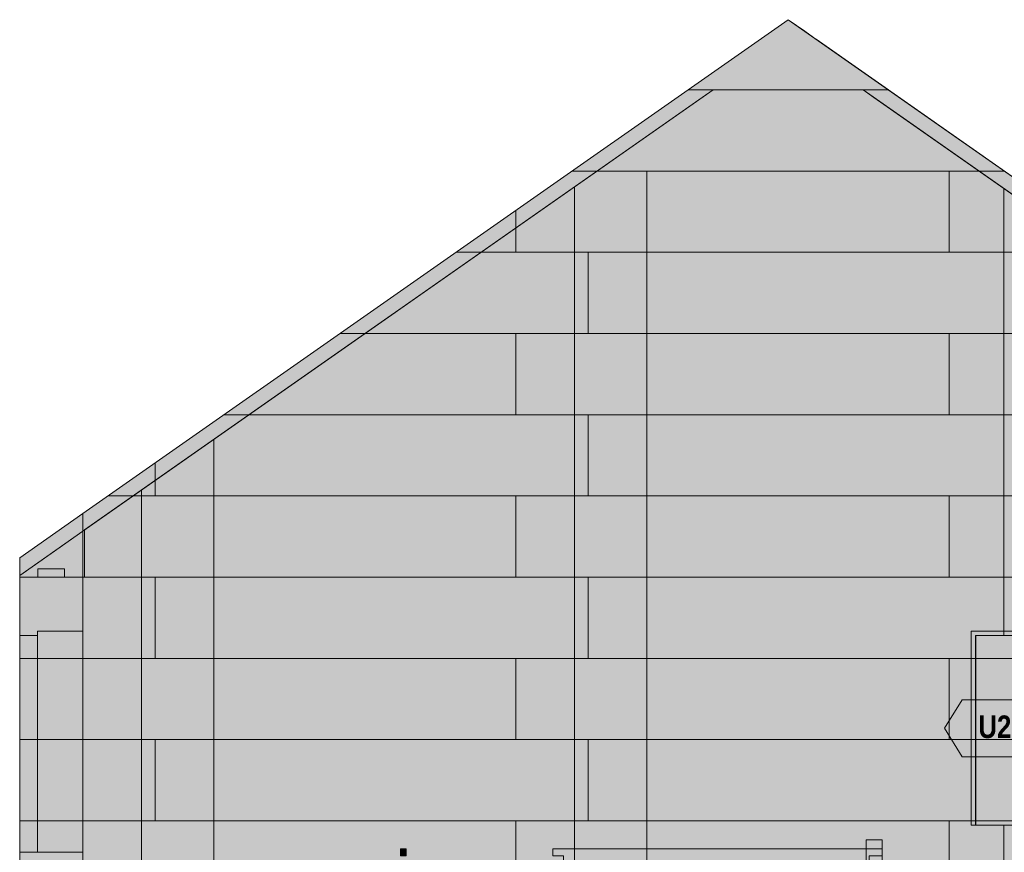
# Model space of a CAD drawing. Header units: millimetres. Extents: x -1900 to 11899, y -3965 to 8167.
# Tile 22 of 30: x 0 to 5543, y 3480 to 8167. Entities that reach past the tile are written whole.
import ezdxf
from ezdxf.enums import TextEntityAlignment as Align

# ---------------------------------------------------------------- set-up
doc = ezdxf.new("R2010")
doc.units = ezdxf.units.MM
for name, color, linetype in [('FILL-EPS', 7, 'Continuous'), ('FILL-LIGHT', 7, 'Continuous'), ('FILL-TIMBER', 7, 'Continuous'), ('FILL-WHITE', 7, 'Continuous'), ('LINE-C_2E8C94', 7, 'Continuous'), ('LINE-C_337880', 7, 'Continuous'), ('LINE-INK', 7, 'Continuous'), ('LINE-STEEL_GREY', 7, 'Continuous'), ('LINE-TEAL_DK', 7, 'Continuous'), ('LINE-TIMBER_DK', 7, 'Continuous'), ('TEXT-TEAL_DK', 7, 'Continuous')]:
    doc.layers.add(name, color=color, linetype=linetype)
doc.styles.add('OpenSansCondensed-Bold', font='OpenSansCondensed-Bold.ttf')

msp = doc.modelspace()

# ---------------------------------------------------------------- hatches: boundary and pattern name
at = {"layer": 'FILL-EPS', "true_color": 0xccffff}
h = msp.add_hatch(color=7, dxfattribs=at)
h.dxf.hatch_style = 1
h.paths.add_polyline_path([(355.6, 2743.2), (355.6, 5386.9), (4326.2, 8167.2), (8296.9, 5386.9), (8296.9, 2743.2), (355.6, 2743.2)])
h = msp.add_hatch(color=7, dxfattribs=at)
h.dxf.hatch_style = 1
h.paths.add_polyline_path([(355.6, 5386.9), (4326.2, 8167.2), (4419.7, 8101.8), (4482.3, 8058), (4483.9, 8056.8), (8289.8, 5391.9), (8298.2, 5386), (8296.9, 5386.9), (8296.9, 2743.2), (355.6, 2743.2)])
h = msp.add_hatch(color=7, dxfattribs=at)
h.dxf.hatch_style = 1
h.paths.add_polyline_path([(355.8, 2743.2), (355.8, 5288.2), (3903.7, 7772.4), (4748.8, 7772.4), (8296.6, 5288.2), (8296.6, 2743.2)])
h.paths.add_polyline_path([(5382, 3632.6), (6082.5, 3632.6), (6082.5, 4699.9), (5382, 4699.9)], flags=0)
h = msp.add_hatch(color=7, dxfattribs=at)
h.dxf.hatch_style = 1
h.paths.add_polyline_path([(355.8, 2743.2), (355.8, 5029.2), (364.1, 5029.2), (364.3, 5029.6), (365.8, 5029.2), (365.8, 5295.2), (3903.7, 7772.4), (4748.8, 7772.4), (4809.7, 7729.7), (8286.7, 5295.2), (8286.7, 5029.2), (8296.6, 5029.2), (8296.6, 2743.2)])
h.paths.add_polyline_path([(5357, 3632.6), (6107.5, 3632.6), (6107.5, 4724.9), (6105.9, 4724.7), (6105.9, 4724.9), (5357, 4724.9)], flags=0)
h = msp.add_hatch(color=7, dxfattribs=at)
h.dxf.hatch_style = 1
h.paths.add_polyline_path([(355.8, 2743.2), (355.8, 5029.2), (355.8, 5288.2), (365.8, 5295.2), (3842.7, 7729.7), (3903.7, 7772.4), (4748.8, 7772.4), (8286.7, 5295.2), (8296.6, 5288.2), (8296.6, 2743.2)])
h.paths.add_polyline_path([(6108, 4724.9), (5357.5, 4724.9), (5357.5, 3632.6), (6108, 3632.6)], flags=0)
h = msp.add_hatch(color=7, dxfattribs=at)
h.dxf.hatch_style = 1
h.paths.add_polyline_path([(355.8, 2743.2), (355.8, 5288.2), (3903.7, 7772.4), (4748.8, 7772.4), (8296.6, 5288.2), (8296.6, 2743.2)])
h.paths.add_polyline_path([(5382.5, 3632.6), (6083, 3632.6), (6083, 4699.9), (5382.5, 4699.9)], flags=0)
h = msp.add_hatch(color=7, dxfattribs=at)
h.dxf.hatch_style = 1
h.paths.add_polyline_path([(0, 5029.2), (0, 5138), (355.6, 5386.9), (355.6, 5029.2)])
h = msp.add_hatch(color=7, dxfattribs=at)
h.dxf.hatch_style = 1
h.paths.add_polyline_path([(0, 5029.2), (0, 5138), (355.6, 5386.9), (355.6, 5029.2)])
h = msp.add_hatch(color=7, dxfattribs=at)
h.dxf.hatch_style = 1
h.paths.add_polyline_path([(0, 2743.2), (0, 4211.5), (0, 4212.5), (0, 5039), (355.8, 5288.2), (356.1, 5289.8), (356.1, 5289.8), (356.3, 5289.7), (356.4, 5289.7), (356.2, 5289.3), (355.8, 5288.2), (355.8, 2743.2)])
h = msp.add_hatch(color=7, dxfattribs=at)
h.dxf.hatch_style = 1
h.paths.add_polyline_path([(0, 5039), (176.3, 5162.5), (355.8, 5288.2), (355.8, 5029.2), (0, 5029.2)])
h = msp.add_hatch(color=7, dxfattribs=at)
h.dxf.hatch_style = 1
h.paths.add_polyline_path([(0, 5029.2), (0, 5039), (355.8, 5288.2), (355.8, 2743.2), (355.8, 2743.2), (355.8, 2743.2), (355.8, 2742.2), (355.6, 2743.2), (0, 2743.2), (0, 4212.5), (0, 4214.5)])
h = msp.add_hatch(color=7, dxfattribs=at)
h.dxf.hatch_style = 1
h.paths.add_polyline_path([(0, 5039), (355.8, 5288.2), (355.8, 2743.2), (0, 2743.2), (0, 4213.4)])
h = msp.add_hatch(color=7, dxfattribs=at)
h.dxf.hatch_style = 1
h.paths.add_polyline_path([(355.8, 5288.2), (365.8, 5295.2), (365.8, 5029.2), (355.8, 5029.2)])
h = msp.add_hatch(color=7, dxfattribs=at)
h.dxf.hatch_style = 1
h.paths.add_polyline_path([(0, 5029.2), (355.6, 5029.2), (355.6, 5029.6), (355.6, 5029.2), (355.8, 5029.2), (355.8, 2743.2), (355.8, 2743.2), (355.8, 2743.2), (355.8, 2742.2), (356, 2741.6), (355.9, 2741.6), (355.8, 2741.6), (355.8, 2741.6), (355.8, 2741.6), (355.6, 2743.2), (0, 2743.2), (0, 4213.4), (0, 4214.4)])
h = msp.add_hatch(color=7, dxfattribs=at)
h.dxf.hatch_style = 1
h.paths.add_polyline_path([(0, 2743.2), (0, 5029.2), (355.6, 5029.2), (355.6, 2743.2), (0, 2743.2)])
h = msp.add_hatch(color=7, dxfattribs=at)
h.dxf.hatch_style = 1
h.paths.add_polyline_path([(0, 5029.2), (355.6, 5029.2), (355.6, 2743.2), (0, 2743.2)])
h = msp.add_hatch(color=7, dxfattribs=at)
h.dxf.hatch_style = 1
h.paths.add_polyline_path([(100.5, 4724.9), (355.6, 4724.9), (355.6, 3480.2), (100.5, 3480.2)])
h = msp.add_hatch(color=7, dxfattribs=at)
h.dxf.hatch_style = 1
h.paths.add_polyline_path([(100.5, 3480.2), (100.5, 4724.9), (355.6, 4724.9), (355.6, 3480.2)])
h = msp.add_hatch(color=7, dxfattribs=at)
h.dxf.hatch_style = 1
h.paths.add_polyline_path([(100.5, 4724.9), (355.6, 4724.9), (355.6, 3480.2), (100.5, 3480.2)])
h = msp.add_hatch(color=7, dxfattribs=at)
h.dxf.hatch_style = 1
h.paths.add_polyline_path([(100.5, 3480.2), (100.5, 4724.9), (355.6, 4724.9), (355.6, 3480.2)])
h = msp.add_hatch(color=7, dxfattribs=at)
h.dxf.hatch_style = 1
h.paths.add_polyline_path([(100.5, 4724.9), (355.6, 4724.9), (355.6, 3480.2), (100.5, 3480.2)])
h = msp.add_hatch(color=7, dxfattribs=at)
h.dxf.hatch_style = 1
h.paths.add_polyline_path([(100.5, 3480.2), (100.5, 4724.9), (355.6, 4724.9), (355.6, 3480.2)])
h = msp.add_hatch(color=7, dxfattribs=at)
h.dxf.hatch_style = 1
h.paths.add_polyline_path([(100.5, 4724.9), (355.6, 4724.9), (355.6, 3480.2), (100.5, 3480.2)])
h = msp.add_hatch(color=7, dxfattribs=at)
h.dxf.hatch_style = 1
h.paths.add_polyline_path([(100.5, 3480.2), (100.5, 4724.9), (355.6, 4724.9), (355.6, 3480.2)])
h = msp.add_hatch(color=7, dxfattribs=at)
h.dxf.hatch_style = 1
h.paths.add_polyline_path([(5357, 4724.9), (6107.5, 4724.9), (6107.5, 3632.6), (6082.5, 3632.6), (6082.5, 4699.9), (5382, 4699.9), (5382, 3632.6), (5357, 3632.6)])
h = msp.add_hatch(color=7, dxfattribs=at)
h.dxf.hatch_style = 1
h.paths.add_polyline_path([(5357.5, 4724.9), (6108, 4724.9), (6108, 3632.6), (6083, 3632.6), (6083, 4699.9), (5382.5, 4699.9), (5382.5, 3632.6), (5357.5, 3632.6)])
h = msp.add_hatch(color=7, dxfattribs=at)
h.dxf.hatch_style = 1
h.paths.add_polyline_path([(0, 4699.9), (100.5, 4699.9), (100.5, 3480.2), (0, 3480.2)])
h = msp.add_hatch(color=7, dxfattribs=at)
h.dxf.hatch_style = 1
h.paths.add_polyline_path([(0, 3480.2), (0, 4699.9), (100.5, 4699.9), (100.5, 3480.2)])
h = msp.add_hatch(color=7, dxfattribs=at)
h.dxf.hatch_style = 1
h.paths.add_polyline_path([(0, 4699.9), (100.5, 4699.9), (100.5, 3480.2), (0, 3480.2)])
h = msp.add_hatch(color=7, dxfattribs=at)
h.dxf.hatch_style = 1
h.paths.add_polyline_path([(0, 3480.2), (0, 4699.9), (100.5, 4699.9), (100.5, 3480.2)])
h = msp.add_hatch(color=7, dxfattribs=at)
h.dxf.hatch_style = 1
h.paths.add_polyline_path([(0, 4699.9), (100.5, 4699.9), (100.5, 3480.2), (0, 3480.2)])
h = msp.add_hatch(color=7, dxfattribs=at)
h.dxf.hatch_style = 1
h.paths.add_polyline_path([(0, 3480.2), (0, 4699.9), (100.5, 4699.9), (100.5, 3480.2)])
h = msp.add_hatch(color=7, dxfattribs=at)
h.dxf.hatch_style = 1
h.paths.add_polyline_path([(0, 4699.9), (100.5, 4699.9), (100.5, 3480.2), (0, 3480.2)])
h = msp.add_hatch(color=7, dxfattribs=at)
h.dxf.hatch_style = 1
h.paths.add_polyline_path([(0, 3480.2), (0, 4699.9), (100.5, 4699.9), (100.5, 3480.2)])
at = {"layer": 'FILL-LIGHT', "true_color": 0xd9d9d9}
h = msp.add_hatch(color=254, dxfattribs=at)
h.dxf.hatch_style = 1
h.paths.add_polyline_path([(101.6, 5029.2), (101.6, 5076), (251.6, 5076), (251.6, 5029.2)])
h = msp.add_hatch(color=254, dxfattribs=at)
h.dxf.hatch_style = 1
h.paths.add_polyline_path([(101.6, 5076), (251.6, 5076), (251.6, 5029.2), (101.6, 5029.2)])
h = msp.add_hatch(color=254, dxfattribs=at)
h.dxf.hatch_style = 1
h.paths.add_polyline_path([(101.6, 5029.2), (101.6, 5076), (251.6, 5076), (251.6, 5029.2)])
h = msp.add_hatch(color=254, dxfattribs=at)
h.dxf.hatch_style = 1
h.paths.add_polyline_path([(101.6, 5076), (251.6, 5076), (251.6, 5029.2), (101.6, 5029.2)])
at = {"layer": 'FILL-TIMBER', "true_color": 0xedd6a8}
h = msp.add_hatch(color=41, dxfattribs=at)
h.dxf.hatch_style = 1
h.paths.add_polyline_path([(1997, 1150), (2087, 1150), (2087, 260), (2147, 312.3), (2147, 1082.1), (2179, 1082.1), (2179, 340.1), (2277, 425.5), (2277, 1198.7), (2309, 1198.7), (2309, 453.3), (2407, 538.7), (2407, 1315.2), (2439, 1315.2), (2439, 566.6), (2537, 651.9), (2537, 1431.8), (2569, 1431.8), (2569, 679.8), (2667, 765.1), (2667, 1548.4), (2699, 1548.4), (2699, 793), (2797, 878.4), (2797, 1665), (2829, 1665), (2829, 906.2), (2927, 991.6), (2927, 1781.6), (2959, 1781.6), (2959, 1019.5), (3057, 1104.8), (3057, 1898.2), (3089, 1898.2), (3089, 1132.7), (3187, 1218), (3187, 2014.8), (3219, 2014.8), (3219, 1245.9), (3317, 1331.3), (3317, 2131.4), (3349, 2131.4), (3349, 1359.1), (3447, 1444.5), (3447, 2248), (3479, 2248), (3479, 1472.3), (3577, 1557.7), (3577, 2364.6), (3609, 2364.6), (3609, 1585.6), (3707, 1670.9), (3707, 2481.2), (3739, 2481.2), (3739, 1698.8), (3839.7, 1786.5), (3837, 1786.5), (3837, 2597.8), (3869, 2597.8), (3869, 1812), (3973.5, 1903), (3967, 1903), (3967, 2714.3), (3999, 2714.3), (3999, 1925.2), (4107.4, 2019.6), (4097, 2019.6), (4097, 2830.9), (4129, 2830.9), (4129, 2038.5), (4241.3, 2136.2), (4227, 2136.2), (4227, 2947.5), (4259, 2947.5), (4259, 2151.7), (4375.1, 2252.8), (4357, 2252.8), (4357, 3064.1), (4389, 3064.1), (4389, 2264.9), (4509, 2369.4), (4487, 2369.4), (4487, 3180.7), (4519, 3180.7), (4519, 2378.1), (4642.9, 2486), (4617, 2486), (4617, 3297.3), (4649, 3297.3), (4649, 2491.3), (4765, 2592.4), (4765, 3550), (4855, 3550), (4855, 2670.8), (4855, 2301.4), (2289, 0), (2087, 0), (1997, 0)])
h = msp.add_hatch(color=41, dxfattribs=at)
h.dxf.hatch_style = 1
h.paths.add_polyline_path([(1997, 0), (1997, 1150), (2087, 1150), (2087, 260), (2147, 312.3), (2147, 1082.1), (2179, 1082.1), (2179, 340.1), (2277, 425.5), (2277, 1198.7), (2309, 1198.7), (2309, 453.3), (2407, 538.7), (2407, 1315.2), (2439, 1315.2), (2439, 566.6), (2537, 651.9), (2537, 1431.8), (2569, 1431.8), (2569, 679.8), (2667, 765.1), (2667, 1548.4), (2699, 1548.4), (2699, 793), (2797, 878.4), (2797, 1665), (2829, 1665), (2829, 906.2), (2927, 991.6), (2927, 1781.6), (2959, 1781.6), (2959, 1019.5), (3057, 1104.8), (3057, 1898.2), (3089, 1898.2), (3089, 1132.7), (3187, 1218), (3187, 2014.8), (3219, 2014.8), (3219, 1245.9), (3317, 1331.3), (3317, 2131.4), (3349, 2131.4), (3349, 1359.1), (3447, 1444.5), (3447, 2248), (3479, 2248), (3479, 1472.3), (3577, 1557.7), (3577, 2364.6), (3609, 2364.6), (3609, 1585.6), (3707, 1670.9), (3707, 2481.2), (3739, 2481.2), (3739, 1698.8), (3836.9, 1784.1), (3839.7, 1786.5), (3837, 1786.5), (3837, 2597.8), (3869, 2597.8), (3869, 1812), (3973.5, 1903), (3967, 1903), (3967, 2714.3), (3999, 2714.3), (3999, 1925.2), (4107.4, 2019.6), (4097, 2019.6), (4097, 2830.9), (4129, 2830.9), (4129, 2038.5), (4241.3, 2136.2), (4227, 2136.2), (4227, 2947.5), (4259, 2947.5), (4259, 2151.7), (4375.1, 2252.8), (4357, 2252.8), (4357, 3064.1), (4389, 3064.1), (4389, 2264.9), (4509, 2369.4), (4487, 2369.4), (4487, 3180.7), (4519, 3180.7), (4519, 2378.1), (4642.9, 2486), (4617, 2486), (4617, 3297.3), (4649, 3297.3), (4649, 2491.3), (4765, 2592.4), (4765, 3550), (4855, 3550), (4855, 2670.8), (4855, 2301.4), (2289, 0), (2087, 0)])
h = msp.add_hatch(color=41, dxfattribs=at)
h.dxf.hatch_style = 1
h.paths.add_polyline_path([(4765, 2301.4), (4765, 3550), (4855, 3550), (4855, 2301.4)])
h = msp.add_hatch(color=41, dxfattribs=at)
h.dxf.hatch_style = 1
h.paths.add_polyline_path([(4765, 3550), (4855, 3550), (4855, 2301.4), (4765, 2301.4)])
h = msp.add_hatch(color=41, dxfattribs=at)
h.dxf.hatch_style = 1
h.paths.add_polyline_path([(2144.4, 3460), (2144.4, 3500), (2176.4, 3500), (2176.4, 3460)])
h = msp.add_hatch(color=41, dxfattribs=at)
h.dxf.hatch_style = 1
h.paths.add_polyline_path([(2144.4, 3500), (2176.4, 3500), (2176.4, 3460), (2144.4, 3460)])
h = msp.add_hatch(color=41, dxfattribs=at)
h.dxf.hatch_style = 1
h.paths.add_polyline_path([(2144.4, 3460), (2144.4, 3500), (2176.4, 3500), (2176.4, 3460)])
h = msp.add_hatch(color=41, dxfattribs=at)
h.dxf.hatch_style = 1
h.paths.add_polyline_path([(2144.4, 3500), (2176.4, 3500), (2176.4, 3460), (2144.4, 3460)])
h = msp.add_hatch(color=41, dxfattribs=at)
h.dxf.hatch_style = 1
h.paths.add_polyline_path([(3001, 2600), (3001, 2650), (3061, 2650), (3061, 3460), (3001, 3460), (3001, 3500), (4855, 3500), (4855, 3460), (4783, 3460), (4783, 2650), (4855, 2650), (4855, 2600), (3001, 2600)])
h.paths.add_polyline_path([(4653, 3460), (4653, 2650), (4751, 2650), (4751, 3460)], flags=0)
h.paths.add_polyline_path([(4523, 3460), (4523, 2650), (4621, 2650), (4621, 3460)], flags=0)
h.paths.add_polyline_path([(4393, 3460), (4393, 2650), (4491, 2650), (4491, 3460)], flags=0)
h.paths.add_polyline_path([(4263, 3460), (4263, 2650), (4361, 2650), (4361, 3460)], flags=0)
h.paths.add_polyline_path([(4133, 3460), (4133, 2650), (4231, 2650), (4231, 3460)], flags=0)
h.paths.add_polyline_path([(4003, 3460), (4003, 2650), (4101, 2650), (4101, 3460)], flags=0)
h.paths.add_polyline_path([(3873, 3460), (3873, 2650), (3971, 2650), (3971, 3460)], flags=0)
h.paths.add_polyline_path([(3841, 3460), (3743, 3460), (3743, 2650), (3841, 2650)], flags=0)
h.paths.add_polyline_path([(3711, 3460), (3613, 3460), (3613, 2650), (3711, 2650)], flags=0)
h.paths.add_polyline_path([(3581, 3460), (3483, 3460), (3483, 2650), (3581, 2650)], flags=0)
h.paths.add_polyline_path([(3451, 3460), (3353, 3460), (3353, 2650), (3451, 2650)], flags=0)
h.paths.add_polyline_path([(3321, 3460), (3223, 3460), (3223, 2650), (3321, 2650)], flags=0)
h.paths.add_polyline_path([(3191, 3460), (3093, 3460), (3093, 2650), (3191, 2650)], flags=0)
h = msp.add_hatch(color=41, dxfattribs=at)
h.dxf.hatch_style = 1
h.paths.add_polyline_path([(3001, 2650), (3061, 2650), (3061, 3460), (3001, 3460), (3001, 3500), (4855, 3500), (4855, 3460), (4783, 3460), (4783, 2650), (4855, 2650), (4855, 2600), (3001, 2600)])
h.paths.add_polyline_path([(4751, 2650), (4751, 3460), (4653, 3460), (4653, 2650)], flags=0)
h.paths.add_polyline_path([(4621, 2650), (4621, 3460), (4523, 3460), (4523, 2650)], flags=0)
h.paths.add_polyline_path([(4491, 2650), (4491, 3460), (4393, 3460), (4393, 2650)], flags=0)
h.paths.add_polyline_path([(4361, 2650), (4361, 3460), (4263, 3460), (4263, 2650)], flags=0)
h.paths.add_polyline_path([(4231, 2650), (4231, 3460), (4133, 3460), (4133, 2650)], flags=0)
h.paths.add_polyline_path([(4101, 2650), (4101, 3460), (4003, 3460), (4003, 2650)], flags=0)
h.paths.add_polyline_path([(3873, 2650), (3971, 2650), (3971, 3460), (3873, 3460)], flags=0)
h.paths.add_polyline_path([(3743, 2650), (3841, 2650), (3841, 3460), (3743, 3460)], flags=0)
h.paths.add_polyline_path([(3613, 2650), (3711, 2650), (3711, 3460), (3613, 3460)], flags=0)
h.paths.add_polyline_path([(3483, 2650), (3581, 2650), (3581, 3460), (3483, 3460)], flags=0)
h.paths.add_polyline_path([(3353, 2650), (3451, 2650), (3451, 3460), (3353, 3460)], flags=0)
h.paths.add_polyline_path([(3223, 2650), (3321, 2650), (3321, 3460), (3223, 3460)], flags=0)
h.paths.add_polyline_path([(3093, 2650), (3191, 2650), (3191, 3460), (3093, 3460)], flags=0)
h = msp.add_hatch(color=41, dxfattribs=at)
h.dxf.hatch_style = 1
h.paths.add_polyline_path([(3001, 2600), (3001, 2650), (3061, 2650), (3061, 3460), (3001, 3460), (3001, 3500), (4855, 3500), (4855, 3460), (4783, 3460), (4783, 2650), (4855, 2650), (4855, 2600), (3001, 2600)])
h.paths.add_polyline_path([(4751, 3460), (4653, 3460), (4653, 2650), (4751, 2650)], flags=0)
h.paths.add_polyline_path([(4621, 3460), (4523, 3460), (4523, 2650), (4621, 2650)], flags=0)
h.paths.add_polyline_path([(4491, 3460), (4393, 3460), (4393, 2650), (4491, 2650)], flags=0)
h.paths.add_polyline_path([(4361, 3460), (4263, 3460), (4263, 2650), (4361, 2650)], flags=0)
h.paths.add_polyline_path([(4231, 3460), (4133, 3460), (4133, 2650), (4231, 2650)], flags=0)
h.paths.add_polyline_path([(4101, 3460), (4003, 3460), (4003, 2650), (4101, 2650)], flags=0)
h.paths.add_polyline_path([(3873, 2650), (3971, 2650), (3971, 3460), (3873, 3460)], flags=0)
h.paths.add_polyline_path([(3743, 2650), (3841, 2650), (3841, 3460), (3743, 3460)], flags=0)
h.paths.add_polyline_path([(3613, 2650), (3711, 2650), (3711, 3460), (3613, 3460)], flags=0)
h.paths.add_polyline_path([(3483, 2650), (3581, 2650), (3581, 3460), (3483, 3460)], flags=0)
h.paths.add_polyline_path([(3353, 2650), (3451, 2650), (3451, 3460), (3353, 3460)], flags=0)
h.paths.add_polyline_path([(3223, 2650), (3321, 2650), (3321, 3460), (3223, 3460)], flags=0)
h.paths.add_polyline_path([(3093, 2650), (3191, 2650), (3191, 3460), (3093, 3460)], flags=0)
h = msp.add_hatch(color=41, dxfattribs=at)
h.dxf.hatch_style = 1
h.paths.add_polyline_path([(3001, 2650), (3061, 2650), (3061, 3460), (3001, 3460), (3001, 3500), (4855, 3500), (4855, 3460), (4783, 3460), (4783, 2650), (4855, 2650), (4855, 2600), (3001, 2600)])
h.paths.add_polyline_path([(4751, 2650), (4751, 3460), (4653, 3460), (4653, 2650)], flags=0)
h.paths.add_polyline_path([(4621, 2650), (4621, 3460), (4523, 3460), (4523, 2650)], flags=0)
h.paths.add_polyline_path([(4491, 2650), (4491, 3460), (4393, 3460), (4393, 2650)], flags=0)
h.paths.add_polyline_path([(4361, 2650), (4361, 3460), (4263, 3460), (4263, 2650)], flags=0)
h.paths.add_polyline_path([(4231, 2650), (4231, 3460), (4133, 3460), (4133, 2650)], flags=0)
h.paths.add_polyline_path([(4101, 2650), (4101, 3460), (4003, 3460), (4003, 2650)], flags=0)
h.paths.add_polyline_path([(3873, 2650), (3971, 2650), (3971, 3460), (3873, 3460)], flags=0)
h.paths.add_polyline_path([(3743, 2650), (3841, 2650), (3841, 3460), (3743, 3460)], flags=0)
h.paths.add_polyline_path([(3613, 2650), (3711, 2650), (3711, 3460), (3613, 3460)], flags=0)
h.paths.add_polyline_path([(3483, 2650), (3581, 2650), (3581, 3460), (3483, 3460)], flags=0)
h.paths.add_polyline_path([(3353, 2650), (3451, 2650), (3451, 3460), (3353, 3460)], flags=0)
h.paths.add_polyline_path([(3223, 2650), (3321, 2650), (3321, 3460), (3223, 3460)], flags=0)
h.paths.add_polyline_path([(3191, 2650), (3191, 3460), (3093, 3460), (3093, 2650)], flags=0)
at = {"layer": 'FILL-WHITE', "true_color": 0xffffff}
h = msp.add_hatch(color=7, dxfattribs=at)
h.dxf.hatch_style = 1
h.paths.add_polyline_path([(5357.5, 3632.6), (5357.5, 4724.4), (6107.5, 4724.4), (6107.5, 3632.6)])
h = msp.add_hatch(color=7, dxfattribs=at)
h.dxf.hatch_style = 1
h.paths.add_polyline_path([(5357.5, 3632.6), (5357.5, 4724.4), (6107.5, 4724.4), (6107.5, 3632.6)])
h = msp.add_hatch(color=7, dxfattribs=at)
h.dxf.hatch_style = 1
h.paths.add_polyline_path([(5357.5, 3632.6), (5357.5, 4724.4), (6107.5, 4724.4), (6107.5, 3632.6)])
h = msp.add_hatch(color=7, dxfattribs=at)
h.dxf.hatch_style = 1
h.paths.add_polyline_path([(5205.8, 4178.5), (5305.8, 4338.5), (6159.2, 4338.5), (6259.2, 4178.5), (6159.2, 4018.5), (5305.8, 4018.5)])

# ---------------------------------------------------------------- linework, layer by layer
at = {"layer": 'LINE-C_2E8C94', "lineweight": 5}
for points in [[(355.6, 2743.2), (355.6, 2743.2), (355.6, 5386.9), (4326.2, 8167.2), (4326.2, 8167.2), (4326.2, 8167.2), (4326.2, 8167.2), (4326.2, 8167.2), (8296.9, 5386.9), (8296.9, 2743.2), (355.6, 2743.2), (355.6, 2743.2)], [(355.6, 5386.9), (355.6, 5386.9), (355.6, 5386.9), (4326.2, 8167.2), (4326.2, 8167.2), (4419.7, 8101.8), (4482.3, 8058), (4483.9, 8056.8), (4483.9, 8056.8), (8289.8, 5391.9), (8298.2, 5386), (8296.9, 5386.9), (8296.9, 2743.2), (8296.9, 2743.2), (8296.9, 2743.2), (8296.9, 2743.2), (355.6, 2743.2), (355.6, 5386.9)], [(355.8, 2743.2), (355.8, 5288.2), (3903.7, 7772.4), (3903.7, 7772.4), (3903.7, 7772.4), (3903.7, 7772.4), (4748.8, 7772.4), (4748.8, 7772.4), (4748.8, 7772.4), (4748.8, 7772.4), (8296.6, 5288.2), (8296.6, 5288.2), (8296.6, 5288.2), (8296.6, 5288.2), (8296.6, 5288.2), (8296.6, 5288.2), (8296.6, 5288.2), (8296.6, 2743.2)], [(355.8, 2743.2), (355.8, 5029.2), (364.1, 5029.2), (364.3, 5029.6), (365.8, 5029.2), (365.8, 5295.2), (365.8, 5295.2), (3903.7, 7772.4), (3903.7, 7772.4), (4748.8, 7772.4), (4809.7, 7729.7), (4809.7, 7729.7), (4809.7, 7729.7), (8286.7, 5295.2), (8286.7, 5295.2), (8286.7, 5295.2), (8286.7, 5029.2), (8296.6, 5029.2), (8296.6, 2743.2), (8296.6, 2743.2), (8296.6, 2743.2), (8296.6, 2743.2)], [(355.8, 2743.2), (355.8, 5029.2), (355.8, 5029.2), (355.8, 5288.2), (365.8, 5295.2), (365.8, 5295.2), (3842.7, 7729.7), (3903.7, 7772.4), (3903.7, 7772.4), (4748.8, 7772.4), (4748.8, 7772.4), (4748.8, 7772.4), (8286.7, 5295.2), (8286.7, 5295.2), (8286.7, 5295.2), (8286.7, 5295.2), (8296.6, 5288.2), (8296.6, 5288.2), (8296.6, 2743.2), (8296.6, 2743.2)], [(355.8, 2743.2), (355.8, 5288.2), (3903.7, 7772.4), (4748.8, 7772.4), (8296.6, 5288.2), (8296.6, 2743.2)], [(0, 5029.2), (0, 5138), (355.6, 5386.9), (355.6, 5029.2)], [(0, 5029.2), (0, 5138), (355.6, 5386.9), (355.6, 5029.2)], [(0, 2743.2), (0, 2743.2), (0, 4211.5), (0, 4212.5), (0, 5039), (355.8, 5288.2), (356.1, 5289.8), (356.1, 5289.8), (356.3, 5289.7), (356.4, 5289.7), (356.2, 5289.3), (355.8, 5288.2), (355.8, 2743.2)], [(0, 5039), (0, 5039), (176.3, 5162.5), (355.8, 5288.2), (355.8, 5029.2), (355.8, 5029.2), (0, 5029.2)], [(0, 5029.2), (0, 5029.2), (0, 5039), (355.8, 5288.2), (355.8, 5288.2), (355.8, 5288.2), (355.8, 5288.2), (355.8, 2743.2), (355.8, 2743.2), (355.8, 2743.2), (355.8, 2742.2), (355.6, 2743.2), (0, 2743.2), (0, 4212.5), (0, 4214.5), (0, 4214.5)], [(0, 5039), (355.8, 5288.2), (355.8, 2743.2), (0, 2743.2), (0, 4213.4)], [(355.8, 5288.2), (365.8, 5295.2), (365.8, 5029.2), (365.8, 5029.2), (365.8, 5029.2), (355.8, 5029.2)], [(0, 5029.2), (0, 5029.2), (355.6, 5029.2), (355.6, 5029.6), (355.6, 5029.2), (355.8, 5029.2), (355.8, 2743.2), (355.8, 2743.2), (355.8, 2743.2), (355.8, 2742.2), (356, 2741.6), (355.9, 2741.6), (355.8, 2741.6), (355.8, 2741.6), (355.8, 2741.6), (355.6, 2743.2), (0, 2743.2), (0, 4213.4), (0, 4214.4)], [(0, 2743.2), (0, 5029.2), (355.6, 5029.2), (355.6, 2743.2), (0, 2743.2), (0, 2743.2)], [(0, 5029.2), (355.6, 5029.2), (355.6, 2743.2), (355.6, 2743.2), (355.6, 2743.2), (0, 2743.2)], [(100.5, 4724.9), (355.6, 4724.9), (355.6, 3480.2), (100.5, 3480.2)], [(100.5, 3480.2), (100.5, 4724.9), (355.6, 4724.9), (355.6, 3480.2)], [(100.5, 4724.9), (355.6, 4724.9), (355.6, 3480.2), (100.5, 3480.2)], [(100.5, 3480.2), (100.5, 4724.9), (355.6, 4724.9), (355.6, 3480.2)], [(100.5, 4724.9), (355.6, 4724.9), (355.6, 3480.2), (100.5, 3480.2)], [(100.5, 3480.2), (100.5, 4724.9), (355.6, 4724.9), (355.6, 3480.2)], [(100.5, 4724.9), (355.6, 4724.9), (355.6, 3480.2), (100.5, 3480.2)], [(100.5, 3480.2), (100.5, 4724.9), (355.6, 4724.9), (355.6, 3480.2)], [(5357, 4724.9), (6107.5, 4724.9), (6107.5, 4724.9), (6107.5, 3632.6), (6082.5, 3632.6), (6082.5, 4699.9), (5382, 4699.9), (5382, 3632.6), (5382, 3632.6), (5357, 3632.6)], [(5357, 3632.6), (6107.5, 3632.6), (6107.5, 4724.9), (6105.9, 4724.7), (6105.9, 4724.9), (5357, 4724.9)], [(6108, 4724.9), (5357.5, 4724.9), (5357.5, 3632.6), (6108, 3632.6)], [(5357.5, 4724.9), (6108, 4724.9), (6108, 4724.9), (6108, 3632.6), (6083, 3632.6), (6083, 3632.6), (6083, 4699.9), (5382.5, 4699.9), (5382.5, 3632.6), (5357.5, 3632.6)], [(0, 4699.9), (100.5, 4699.9), (100.5, 3480.2), (0, 3480.2)], [(0, 3480.2), (0, 4699.9), (100.5, 4699.9), (100.5, 3480.2)], [(0, 4699.9), (100.5, 4699.9), (100.5, 3480.2), (0, 3480.2)], [(0, 3480.2), (0, 4699.9), (100.5, 4699.9), (100.5, 3480.2)], [(0, 4699.9), (100.5, 4699.9), (100.5, 3480.2), (0, 3480.2)], [(0, 3480.2), (0, 4699.9), (100.5, 4699.9), (100.5, 3480.2)], [(0, 4699.9), (100.5, 4699.9), (100.5, 3480.2), (0, 3480.2)], [(0, 3480.2), (0, 4699.9), (100.5, 4699.9), (100.5, 3480.2)], [(5382, 3632.6), (6082.5, 3632.6), (6082.5, 4699.9), (5382, 4699.9)], [(5382.5, 3632.6), (6083, 3632.6), (6083, 4699.9), (5382.5, 4699.9)]]:
    msp.add_lwpolyline(points, close=True, dxfattribs=at)
at = {"layer": 'LINE-C_337880', "lineweight": 5}
for p, q in [((3764.1, 7772.4), (4888.4, 7772.4)), ((3764.1, 7772.4), (4888.4, 7772.4)), ((3111.2, 7315.2), (5232.4, 7315.2)), ((3111.2, 7315.2), (5232.4, 7315.2)), ((3252.5, 7315.2), (5400, 7315.2)), ((3252.5, 7315.2), (5400, 7315.2)), ((3252.5, 7315.2), (3530.6, 7315.2)), ((3252.5, 7315.2), (3530.6, 7315.2)), ((3530.6, 6858), (3530.6, 7315.2)), ((3530.6, 7315.2), (5400, 7315.2)), ((3530.6, 6858), (3530.6, 7315.2)), ((3530.6, 7315.2), (5400, 7315.2)), ((5232.4, 6858), (5232.4, 7315.2)), ((5232.4, 7315.2), (5541.3, 7315.2)), ((5232.4, 6858), (5232.4, 7315.2)), ((5232.4, 7315.2), (5541.3, 7315.2)), ((3124.2, 6858), (3124.2, 7225.4)), ((3124.2, 6858), (3124.2, 7225.4)), ((5540.7, 6858), (5540.7, 7216.7)), ((5540.7, 6858), (5540.7, 7216.7)), ((2794, 6858), (2794, 7093.1)), ((2794, 6858), (2794, 7093.1)), ((2458.2, 6858), (2794, 6858)), ((2458.2, 6858), (2794, 6858)), ((2599.5, 6858), (3124.2, 6858)), ((2599.5, 6858), (3124.2, 6858)), ((2599.5, 6858), (3124.2, 6858)), ((2599.5, 6858), (3124.2, 6858)), ((2794, 6858), (3200.4, 6858)), ((2794, 6858), (3200.4, 6858)), ((3124.2, 6858), (3530.6, 6858)), ((3124.2, 6858), (3530.6, 6858)), ((3124.2, 6400.8), (3124.2, 6858)), ((3124.2, 6858), (3530.6, 6858)), ((3124.2, 6400.8), (3124.2, 6858)), ((3124.2, 6858), (3530.6, 6858)), ((3200.4, 6400.8), (3200.4, 6858)), ((3200.4, 6858), (5232.4, 6858)), ((3200.4, 6400.8), (3200.4, 6858)), ((3200.4, 6858), (5232.4, 6858)), ((3530.6, 6400.8), (3530.6, 6858)), ((3530.6, 6858), (5557.8, 6858)), ((3530.6, 6400.8), (3530.6, 6858)), ((3530.6, 6858), (5557.8, 6858)), ((3530.6, 6858), (5540.7, 6858)), ((3530.6, 6858), (5540.7, 6858)), ((5232.4, 6858), (5638.8, 6858)), ((5232.4, 6858), (5638.8, 6858)), ((5540.7, 6400.8), (5540.7, 6858)), ((5540.7, 6400.8), (5540.7, 6858)), ((1805.3, 6400.8), (2794, 6400.8)), ((1805.3, 6400.8), (2794, 6400.8)), ((1946.6, 6400.8), (3124.2, 6400.8)), ((1946.6, 6400.8), (3124.2, 6400.8)), ((1946.6, 6400.8), (3124.2, 6400.8)), ((1946.6, 6400.8), (3124.2, 6400.8)), ((2794, 5943.6), (2794, 6400.8)), ((2794, 6400.8), (3200.4, 6400.8)), ((2794, 5943.6), (2794, 6400.8)), ((2794, 6400.8), (3200.4, 6400.8)), ((3124.2, 5943.6), (3124.2, 6400.8)), ((3124.2, 6400.8), (3530.6, 6400.8)), ((3124.2, 5943.6), (3124.2, 6400.8)), ((3124.2, 6400.8), (3530.6, 6400.8)), ((3124.2, 6400.8), (3530.6, 6400.8)), ((3124.2, 6400.8), (3530.6, 6400.8)), ((3200.4, 6400.8), (5232.4, 6400.8)), ((3200.4, 6400.8), (5232.4, 6400.8)), ((3530.6, 6400.8), (5557.8, 6400.8)), ((3530.6, 6400.8), (5557.8, 6400.8)), ((3530.6, 5943.6), (3530.6, 6400.8)), ((3530.6, 6400.8), (5540.7, 6400.8)), ((3530.6, 5943.6), (3530.6, 6400.8)), ((3530.6, 6400.8), (5540.7, 6400.8)), ((5232.4, 5943.6), (5232.4, 6400.8)), ((5232.4, 6400.8), (5638.8, 6400.8)), ((5232.4, 5943.6), (5232.4, 6400.8)), ((5232.4, 6400.8), (5638.8, 6400.8)), ((5540.7, 5943.6), (5540.7, 6400.8)), ((5540.7, 5943.6), (5540.7, 6400.8)), ((1152.3, 5943.6), (2794, 5943.6)), ((1152.3, 5943.6), (2794, 5943.6)), ((1293.6, 5943.6), (3124.2, 5943.6)), ((1293.6, 5943.6), (3124.2, 5943.6)), ((1293.6, 5943.6), (3124.2, 5943.6)), ((1293.6, 5943.6), (3124.2, 5943.6)), ((2794, 5943.6), (3200.4, 5943.6)), ((2794, 5943.6), (3200.4, 5943.6)), ((3124.2, 5943.6), (3530.6, 5943.6)), ((3124.2, 5943.6), (3530.6, 5943.6)), ((3124.2, 5486.4), (3124.2, 5943.6)), ((3124.2, 5943.6), (3530.6, 5943.6)), ((3124.2, 5486.4), (3124.2, 5943.6)), ((3124.2, 5943.6), (3530.6, 5943.6)), ((3200.4, 5486.4), (3200.4, 5943.6)), ((3200.4, 5943.6), (5232.4, 5943.6)), ((3200.4, 5486.4), (3200.4, 5943.6)), ((3200.4, 5943.6), (5232.4, 5943.6)), ((3530.6, 5486.4), (3530.6, 5943.6)), ((3530.6, 5943.6), (5557.8, 5943.6)), ((3530.6, 5486.4), (3530.6, 5943.6)), ((3530.6, 5943.6), (5557.8, 5943.6)), ((3530.6, 5943.6), (5540.7, 5943.6)), ((3530.6, 5943.6), (5540.7, 5943.6)), ((5232.4, 5943.6), (5638.8, 5943.6)), ((5232.4, 5943.6), (5638.8, 5943.6)), ((5540.7, 5486.4), (5540.7, 5943.6)), ((5540.7, 5486.4), (5540.7, 5943.6)), ((1092.2, 5486.4), (1092.2, 5802.6)), ((1092.2, 5486.4), (1092.2, 5802.6)), ((762, 5486.4), (762, 5670.3)), ((762, 5486.4), (762, 5670.3)), ((685.8, 5486.4), (685.8, 5518)), ((685.8, 5486.4), (685.8, 5518)), ((499.4, 5486.4), (762, 5486.4)), ((499.4, 5486.4), (762, 5486.4)), ((640.7, 5486.4), (685.8, 5486.4)), ((640.7, 5486.4), (685.8, 5486.4)), ((640.7, 5486.4), (685.8, 5486.4)), ((640.7, 5486.4), (685.8, 5486.4)), ((685.8, 5029.2), (685.8, 5486.4)), ((685.8, 5486.4), (1092.2, 5486.4)), ((685.8, 5029.2), (685.8, 5486.4)), ((685.8, 5486.4), (1092.2, 5486.4)), ((685.8, 5486.4), (1092.2, 5486.4)), ((685.8, 5486.4), (1092.2, 5486.4)), ((762, 5486.4), (2794, 5486.4)), ((762, 5486.4), (2794, 5486.4)), ((1092.2, 5486.4), (3124.2, 5486.4)), ((1092.2, 5486.4), (3124.2, 5486.4)), ((1092.2, 5029.2), (1092.2, 5486.4)), ((1092.2, 5486.4), (3124.2, 5486.4)), ((1092.2, 5029.2), (1092.2, 5486.4)), ((1092.2, 5486.4), (3124.2, 5486.4)), ((2794, 5029.2), (2794, 5486.4)), ((2794, 5486.4), (3200.4, 5486.4)), ((2794, 5029.2), (2794, 5486.4)), ((2794, 5486.4), (3200.4, 5486.4)), ((3124.2, 5029.2), (3124.2, 5486.4)), ((3124.2, 5486.4), (3530.6, 5486.4)), ((3124.2, 5029.2), (3124.2, 5486.4)), ((3124.2, 5486.4), (3530.6, 5486.4)), ((3124.2, 5486.4), (3530.6, 5486.4)), ((3124.2, 5486.4), (3530.6, 5486.4)), ((3200.4, 5486.4), (5232.4, 5486.4)), ((3200.4, 5486.4), (5232.4, 5486.4)), ((3530.6, 5486.4), (5557.8, 5486.4)), ((3530.6, 5486.4), (5557.8, 5486.4)), ((3530.6, 5029.2), (3530.6, 5486.4)), ((3530.6, 5486.4), (5540.7, 5486.4)), ((3530.6, 5029.2), (3530.6, 5486.4)), ((3530.6, 5486.4), (5540.7, 5486.4)), ((5232.4, 5029.2), (5232.4, 5486.4)), ((5232.4, 5486.4), (5638.8, 5486.4)), ((5232.4, 5029.2), (5232.4, 5486.4)), ((5232.4, 5486.4), (5638.8, 5486.4)), ((5540.7, 5029.2), (5540.7, 5486.4)), ((5540.7, 5029.2), (5540.7, 5486.4)), ((1, 5029.2), (354.9, 5029.2)), ((1, 5029.2), (354.9, 5029.2)), ((1, 5029.2), (354.9, 5029.2)), ((356.6, 5029.2), (762, 5029.2)), ((356.6, 5029.2), (762, 5029.2)), ((356.9, 5029.2), (685.8, 5029.2)), ((356.9, 5029.2), (685.8, 5029.2)), ((356.9, 5029.2), (685.8, 5029.2)), ((366.8, 5029.2), (685.8, 5029.2)), ((685.8, 5029.2), (1092.2, 5029.2)), ((685.8, 5029.2), (1092.2, 5029.2)), ((685.8, 4572), (685.8, 5029.2)), ((685.8, 5029.2), (1092.2, 5029.2)), ((685.8, 4572), (685.8, 5029.2)), ((685.8, 5029.2), (1092.2, 5029.2)), ((762, 4572), (762, 5029.2)), ((762, 5029.2), (2794, 5029.2)), ((762, 4572), (762, 5029.2)), ((762, 5029.2), (2794, 5029.2)), ((1092.2, 4572), (1092.2, 5029.2)), ((1092.2, 5029.2), (3124.2, 5029.2)), ((1092.2, 4572), (1092.2, 5029.2)), ((1092.2, 5029.2), (3124.2, 5029.2)), ((1092.2, 5029.2), (3124.2, 5029.2)), ((1092.2, 5029.2), (3124.2, 5029.2)), ((2794, 5029.2), (3200.4, 5029.2)), ((2794, 5029.2), (3200.4, 5029.2)), ((3124.2, 5029.2), (3530.6, 5029.2)), ((3124.2, 5029.2), (3530.6, 5029.2)), ((3124.2, 4572), (3124.2, 5029.2)), ((3124.2, 5029.2), (3530.6, 5029.2)), ((3124.2, 4572), (3124.2, 5029.2)), ((3124.2, 5029.2), (3530.6, 5029.2)), ((3200.4, 4572), (3200.4, 5029.2)), ((3200.4, 5029.2), (5232.4, 5029.2)), ((3200.4, 4572), (3200.4, 5029.2)), ((3200.4, 5029.2), (5232.4, 5029.2)), ((3530.6, 4572), (3530.6, 5029.2)), ((3530.6, 5029.2), (5557.8, 5029.2)), ((3530.6, 4572), (3530.6, 5029.2)), ((3530.6, 5029.2), (5557.8, 5029.2)), ((3530.6, 5029.2), (5540.7, 5029.2)), ((3530.6, 5029.2), (5540.7, 5029.2)), ((5232.4, 5029.2), (5638.8, 5029.2)), ((5232.4, 5029.2), (5638.8, 5029.2)), ((5540.7, 4725.9), (5540.7, 5029.2)), ((5540.7, 4700.9), (5540.7, 5029.2)), ((5540.7, 4700.9), (5540.7, 4723.9)), ((1, 4572), (354.9, 4572)), ((1, 4572), (354.9, 4572)), ((1, 4572), (354.6, 4572)), ((1, 4572), (99.5, 4572)), ((1, 4572), (99.5, 4572)), ((1, 4572), (99.5, 4572)), ((1, 4572), (99.5, 4572)), ((1, 4572), (99.5, 4572)), ((1, 4572), (99.5, 4572)), ((1, 4572), (99.5, 4572)), ((1, 4572), (99.5, 4572)), ((1, 4572), (354.6, 4572)), ((1, 4572), (354.9, 4572)), ((1, 4572), (354.9, 4572)), ((101.5, 4572), (354.6, 4572)), ((101.5, 4572), (354.6, 4572)), ((101.5, 4572), (354.6, 4572)), ((101.5, 4572), (354.6, 4572)), ((101.5, 4572), (354.6, 4572)), ((101.5, 4572), (354.6, 4572)), ((101.5, 4572), (354.6, 4572)), ((101.5, 4572), (354.6, 4572)), ((356.6, 4572), (762, 4572)), ((356.6, 4572), (762, 4572)), ((356.9, 4572), (685.8, 4572)), ((356.9, 4572), (685.8, 4572)), ((356.9, 4572), (685.8, 4572)), ((356.9, 4572), (685.8, 4572)), ((685.8, 4114.8), (685.8, 4572)), ((685.8, 4572), (1092.2, 4572)), ((685.8, 4114.8), (685.8, 4572)), ((685.8, 4572), (1092.2, 4572)), ((685.8, 4572), (1092.2, 4572)), ((685.8, 4572), (1092.2, 4572)), ((762, 4572), (2794, 4572)), ((762, 4572), (2794, 4572)), ((1092.2, 4572), (3124.2, 4572)), ((1092.2, 4572), (3124.2, 4572)), ((1092.2, 4114.8), (1092.2, 4572)), ((1092.2, 4572), (3124.2, 4572)), ((1092.2, 4114.8), (1092.2, 4572)), ((1092.2, 4572), (3124.2, 4572)), ((2794, 4114.8), (2794, 4572)), ((2794, 4572), (3200.4, 4572)), ((2794, 4114.8), (2794, 4572)), ((2794, 4572), (3200.4, 4572)), ((3124.2, 4114.8), (3124.2, 4572)), ((3124.2, 4572), (3530.6, 4572)), ((3124.2, 4114.8), (3124.2, 4572)), ((3124.2, 4572), (3530.6, 4572)), ((3124.2, 4572), (3530.6, 4572)), ((3124.2, 4572), (3530.6, 4572)), ((3200.4, 4572), (5232.4, 4572)), ((3200.4, 4572), (5232.4, 4572)), ((3530.6, 4572), (5381, 4572)), ((3530.6, 4572), (5356, 4572)), ((3530.6, 4114.8), (3530.6, 4572)), ((3530.6, 4572), (5356.5, 4572)), ((3530.6, 4114.8), (3530.6, 4572)), ((3530.6, 4572), (5381.5, 4572)), ((5232.4, 4114.8), (5232.4, 4572)), ((5232.4, 4572), (5638.8, 4572)), ((5232.4, 4114.8), (5232.4, 4572)), ((5232.4, 4572), (5638.8, 4572)), ((5358, 4572), (5381, 4572)), ((5358.5, 4572), (5381.5, 4572)), ((1, 4114.8), (354.9, 4114.8)), ((1, 4114.8), (354.9, 4114.8)), ((1, 4114.8), (354.6, 4114.8)), ((1, 4114.8), (99.5, 4114.8)), ((1, 4114.8), (99.5, 4114.8)), ((1, 4114.8), (99.5, 4114.8)), ((1, 4114.8), (99.5, 4114.8)), ((1, 4114.8), (99.5, 4114.8)), ((1, 4114.8), (99.5, 4114.8)), ((1, 4114.8), (99.5, 4114.8)), ((1, 4114.8), (99.5, 4114.8)), ((1, 4114.8), (354.6, 4114.8)), ((1, 4114.8), (354.9, 4114.8)), ((1, 4114.8), (354.9, 4114.8)), ((101.5, 4114.8), (354.6, 4114.8)), ((101.5, 4114.8), (354.6, 4114.8)), ((101.5, 4114.8), (354.6, 4114.8)), ((101.5, 4114.8), (354.6, 4114.8)), ((101.5, 4114.8), (354.6, 4114.8)), ((101.5, 4114.8), (354.6, 4114.8)), ((101.5, 4114.8), (354.6, 4114.8)), ((101.5, 4114.8), (354.6, 4114.8)), ((356.6, 4114.8), (762, 4114.8)), ((356.6, 4114.8), (762, 4114.8)), ((356.9, 4114.8), (685.8, 4114.8)), ((356.9, 4114.8), (685.8, 4114.8)), ((356.9, 4114.8), (685.8, 4114.8)), ((356.9, 4114.8), (685.8, 4114.8)), ((685.8, 4114.8), (1092.2, 4114.8)), ((685.8, 4114.8), (1092.2, 4114.8)), ((685.8, 3657.6), (685.8, 4114.8)), ((685.8, 4114.8), (1092.2, 4114.8)), ((685.8, 3657.6), (685.8, 4114.8)), ((685.8, 4114.8), (1092.2, 4114.8)), ((762, 3657.6), (762, 4114.8)), ((762, 4114.8), (2794, 4114.8)), ((762, 3657.6), (762, 4114.8)), ((762, 4114.8), (2794, 4114.8)), ((1092.2, 3657.6), (1092.2, 4114.8)), ((1092.2, 4114.8), (3124.2, 4114.8)), ((1092.2, 3657.6), (1092.2, 4114.8)), ((1092.2, 4114.8), (3124.2, 4114.8)), ((1092.2, 4114.8), (3124.2, 4114.8)), ((1092.2, 4114.8), (3124.2, 4114.8)), ((2794, 4114.8), (3200.4, 4114.8)), ((2794, 4114.8), (3200.4, 4114.8)), ((3124.2, 4114.8), (3530.6, 4114.8)), ((3124.2, 4114.8), (3530.6, 4114.8)), ((3124.2, 3657.6), (3124.2, 4114.8)), ((3124.2, 4114.8), (3530.6, 4114.8)), ((3124.2, 3657.6), (3124.2, 4114.8)), ((3124.2, 4114.8), (3530.6, 4114.8)), ((3200.4, 3657.6), (3200.4, 4114.8)), ((3200.4, 4114.8), (5232.4, 4114.8)), ((3200.4, 3657.6), (3200.4, 4114.8)), ((3200.4, 4114.8), (5232.4, 4114.8)), ((3530.6, 3657.6), (3530.6, 4114.8)), ((3530.6, 4114.8), (5381, 4114.8)), ((3530.6, 3657.6), (3530.6, 4114.8)), ((3530.6, 4114.8), (5356, 4114.8)), ((3530.6, 4114.8), (5356.5, 4114.8)), ((3530.6, 4114.8), (5381.5, 4114.8)), ((5232.4, 4114.8), (5638.8, 4114.8)), ((5232.4, 4114.8), (5638.8, 4114.8)), ((5358, 4114.8), (5381, 4114.8)), ((5358.5, 4114.8), (5381.5, 4114.8)), ((1, 3657.6), (354.9, 3657.6)), ((1, 3657.6), (354.9, 3657.6)), ((1, 3657.6), (354.6, 3657.6)), ((1, 3657.6), (99.5, 3657.6)), ((1, 3657.6), (99.5, 3657.6)), ((1, 3657.6), (99.5, 3657.6)), ((1, 3657.6), (99.5, 3657.6)), ((1, 3657.6), (99.5, 3657.6)), ((1, 3657.6), (99.5, 3657.6)), ((1, 3657.6), (99.5, 3657.6)), ((1, 3657.6), (354.6, 3657.6)), ((1, 3657.6), (354.9, 3657.6)), ((1, 3657.6), (354.9, 3657.6)), ((101.5, 3657.6), (354.6, 3657.6)), ((101.5, 3657.6), (354.6, 3657.6)), ((101.5, 3657.6), (354.6, 3657.6)), ((101.5, 3657.6), (354.6, 3657.6)), ((101.5, 3657.6), (354.6, 3657.6)), ((101.5, 3657.6), (354.6, 3657.6)), ((101.5, 3657.6), (354.6, 3657.6)), ((101.5, 3657.6), (354.6, 3657.6)), ((356.6, 3657.6), (762, 3657.6)), ((356.6, 3657.6), (762, 3657.6)), ((356.9, 3657.6), (685.8, 3657.6)), ((356.9, 3657.6), (685.8, 3657.6)), ((356.9, 3657.6), (685.8, 3657.6)), ((356.9, 3657.6), (685.8, 3657.6)), ((685.8, 3200.4), (685.8, 3657.6)), ((685.8, 3657.6), (1092.2, 3657.6)), ((685.8, 3200.4), (685.8, 3657.6)), ((685.8, 3657.6), (1092.2, 3657.6)), ((685.8, 3657.6), (1092.2, 3657.6)), ((685.8, 3657.6), (1092.2, 3657.6)), ((762, 3657.6), (2794, 3657.6)), ((762, 3657.6), (2794, 3657.6)), ((1092.2, 3657.6), (3124.2, 3657.6)), ((1092.2, 3657.6), (3124.2, 3657.6)), ((1092.2, 3200.4), (1092.2, 3657.6)), ((1092.2, 3657.6), (3124.2, 3657.6)), ((1092.2, 3200.4), (1092.2, 3657.6)), ((1092.2, 3657.6), (3124.2, 3657.6)), ((2794, 3200.4), (2794, 3657.6)), ((2794, 3657.6), (3200.4, 3657.6)), ((2794, 3200.4), (2794, 3657.6)), ((2794, 3657.6), (3200.4, 3657.6)), ((3124.2, 3200.4), (3124.2, 3657.6)), ((3124.2, 3657.6), (3530.6, 3657.6)), ((3124.2, 3200.4), (3124.2, 3657.6)), ((3124.2, 3657.6), (3530.6, 3657.6)), ((3124.2, 3657.6), (3530.6, 3657.6)), ((3124.2, 3657.6), (3530.6, 3657.6)), ((3200.4, 3657.6), (5232.4, 3657.6)), ((3200.4, 3657.6), (5232.4, 3657.6)), ((3530.6, 3657.6), (5381, 3657.6)), ((3530.6, 3657.6), (5356, 3657.6)), ((3530.6, 3200.4), (3530.6, 3657.6)), ((3530.6, 3657.6), (5356.5, 3657.6)), ((3530.6, 3200.4), (3530.6, 3657.6)), ((3530.6, 3657.6), (5381.5, 3657.6)), ((5232.4, 3200.4), (5232.4, 3657.6)), ((5232.4, 3657.6), (5638.8, 3657.6)), ((5232.4, 3200.4), (5232.4, 3657.6)), ((5232.4, 3657.6), (5638.8, 3657.6)), ((5358, 3657.6), (5381, 3657.6)), ((5358.5, 3657.6), (5381.5, 3657.6)), ((5540.7, 3200.4), (5540.7, 3631.6)), ((5540.7, 3200.4), (5540.7, 3631.6))]:
    msp.add_line(p, q, dxfattribs=at)
at = {"layer": 'LINE-INK', "lineweight": 5}
msp.add_lwpolyline([(5357.5, 4724.4), (5357.5, 4724.4), (6107.5, 4724.4), (6107.5, 4724.4), (6107.5, 4724.4), (6107.5, 3632.6), (6107.5, 3632.6), (6107.5, 3632.6), (5357.5, 3632.6), (5357.5, 3632.6), (5357.5, 3632.6), (5357.5, 4724.4)], close=True, dxfattribs=at)
msp.add_lwpolyline([(5357.5, 4724.4), (5357.5, 4724.4), (6107.5, 4724.4), (6107.5, 4724.4), (6107.5, 4724.4), (6107.5, 3632.6), (6107.5, 3632.6), (6107.5, 3632.6), (5357.5, 3632.6), (5357.5, 3632.6), (5357.5, 3632.6), (5357.5, 4724.4)], close=True, dxfattribs=at)
at = {"layer": 'LINE-STEEL_GREY', "lineweight": 5}
for points in [[(101.6, 5029.2), (101.6, 5076), (251.6, 5076), (251.6, 5076), (251.6, 5029.2), (101.6, 5029.2)], [(101.6, 5076), (101.6, 5076), (251.6, 5076), (251.6, 5029.2), (251.6, 5029.2), (101.6, 5029.2)], [(101.6, 5029.2), (101.6, 5076), (251.6, 5076), (251.6, 5076), (251.6, 5029.2), (101.6, 5029.2)], [(101.6, 5076), (101.6, 5076), (251.6, 5076), (251.6, 5029.2), (251.6, 5029.2), (101.6, 5029.2)]]:
    msp.add_lwpolyline(points, close=True, dxfattribs=at)
at = {"layer": 'LINE-TEAL_DK', "lineweight": 5}
msp.add_lwpolyline([(5205.8, 4178.5), (5305.8, 4338.5), (6159.2, 4338.5), (6259.2, 4178.5), (6159.2, 4018.5), (5305.8, 4018.5)], close=True, dxfattribs=at)
at = {"layer": 'LINE-TIMBER_DK', "lineweight": 5}
for points in [[(4765, 2301.4), (4765, 2301.4), (4765, 2301.4), (4765, 3550), (4855, 3550), (4855, 3550), (4855, 3550), (4855, 3550), (4855, 2301.4), (4765, 2301.4)], [(4765, 3550), (4765, 3550), (4765, 3550), (4855, 3550), (4855, 2301.4), (4855, 2301.4), (4855, 2301.4), (4855, 2301.4), (4765, 2301.4), (4765, 3550)], [(2144.4, 3460), (2144.4, 3500), (2176.4, 3500), (2176.4, 3460)], [(2144.4, 3500), (2176.4, 3500), (2176.4, 3460), (2144.4, 3460)], [(2144.4, 3460), (2144.4, 3500), (2176.4, 3500), (2176.4, 3460)], [(2144.4, 3500), (2176.4, 3500), (2176.4, 3460), (2144.4, 3460)], [(3001, 2600), (3001, 2600), (3001, 2650), (3061, 2650), (3061, 3460), (3001, 3460), (3001, 3460), (3001, 3500), (4855, 3500), (4855, 3500), (4855, 3460), (4783, 3460), (4783, 2650), (4855, 2650), (4855, 2650), (4855, 2650), (4855, 2650), (4855, 2600), (3001, 2600), (3001, 2600)], [(3001, 2650), (3001, 2650), (3001, 2650), (3061, 2650), (3061, 3460), (3001, 3460), (3001, 3500), (3001, 3500), (4855, 3500), (4855, 3460), (4855, 3460), (4783, 3460), (4783, 2650), (4855, 2650), (4855, 2600), (4855, 2600), (4855, 2600), (4855, 2600), (3001, 2600), (3001, 2650)], [(3001, 2600), (3001, 2600), (3001, 2650), (3061, 2650), (3061, 3460), (3001, 3460), (3001, 3460), (3001, 3500), (4855, 3500), (4855, 3500), (4855, 3460), (4783, 3460), (4783, 2650), (4855, 2650), (4855, 2650), (4855, 2650), (4855, 2650), (4855, 2600), (3001, 2600), (3001, 2600)], [(3001, 2650), (3001, 2650), (3001, 2650), (3061, 2650), (3061, 3460), (3001, 3460), (3001, 3500), (3001, 3500), (4855, 3500), (4855, 3460), (4855, 3460), (4783, 3460), (4783, 2650), (4855, 2650), (4855, 2600), (4855, 2600), (4855, 2600), (4855, 2600), (3001, 2600), (3001, 2650)]]:
    msp.add_lwpolyline(points, close=True, dxfattribs=at)
for points in [[(4765, 2592.4), (4765, 3550), (4855, 3550), (4855, 2670.8)], [(4765, 2592.4), (4765, 3550), (4855, 3550), (4855, 3550), (4855, 3550), (4855, 3550), (4855, 2670.8)]]:
    msp.add_lwpolyline(points, dxfattribs=at)

# ---------------------------------------------------------------- texts
at = {"layer": 'TEXT-TEAL_DK', "style": 'OpenSansCondensed-Bold'}
msp.add_text('U2-L2-W6', height=127, dxfattribs=at).set_placement((5732.5, 4123.5), align=Align.CENTER)

doc.saveas('drawing.dxf')
